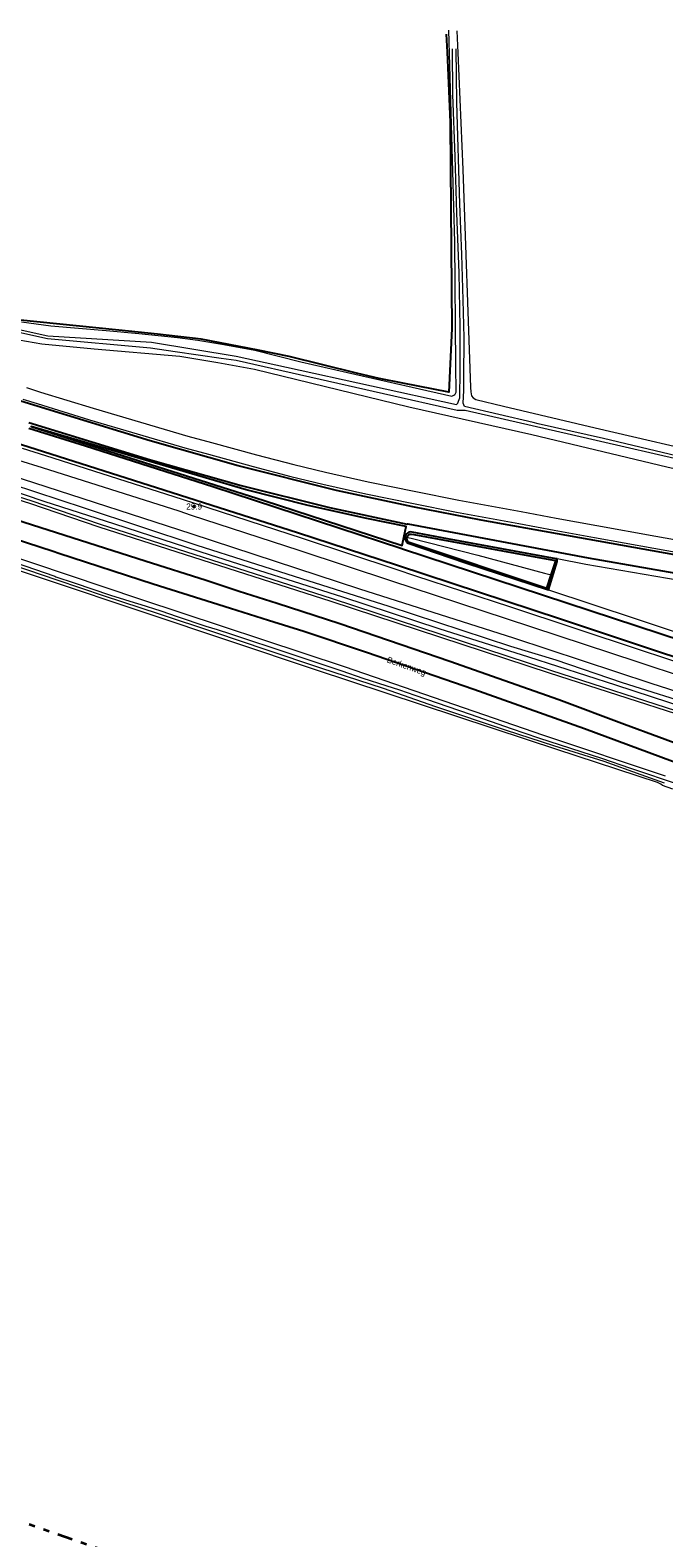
# Model space of a CAD drawing. Header units: metres. Extents: x 169249 to 194689, y 406250 to 412203.
# Tile 109 of 256: x 174520 to 174624, y 406447 to 406694. Entities that reach past the tile are written whole.
import ezdxf
from ezdxf.enums import TextEntityAlignment as Align

# ---------------------------------------------------------------- set-up
doc = ezdxf.new("R2010")
doc.units = ezdxf.units.M
doc.linetypes.add('BGT_NLCS_N264$0$AL-TEKENBLADGRENS', pattern=[11.5, 2.5, -1.5, 1, -1.5, 1, -1.5, 2.5])
doc.layers.get('0').update_dxf_attribs({"linetype": 'CONTINUOUS'})
for name, color, linetype, lineweight in [('BGT_NLCS_N264$0$B-WE-GW-WATERGANG_INSTEEK-G', 252, 'CONTINUOUS', 18), ('BGT_NLCS_N264$0$B-WE-GW-WATERGANG_SLOOT_BODEM-G', 252, 'CONTINUOUS', 18), ('BGT_NLCS_N264$0$B-WE-OG-BREUKLIJN-G', 252, 'CONTINUOUS', 18), ('BGT_NLCS_N264$0$B-WE-OG-TOPOGRAFIE_WATER-GV', 252, 'CONTINUOUS', 18), ('BGT_NLCS_N264$0$B-WE-OG-TOPOGRAFIE_WEG_BERM-GV', 252, 'CONTINUOUS', 18), ('BGT_NLCS_N264$0$X-XX-AL-TEKENBLADGRENS-G', 252, 'BGT_NLCS_N264$0$AL-TEKENBLADGRENS', 35), ('X-XX-AL-REFERENTIE-G', 7, 'CONTINUOUS', 18)]:
    doc.layers.add(name, color=color, linetype=linetype, lineweight=lineweight)
for name, color, linetype in [('BGT_NLCS_N264$0$B-WE-IE-MEUBILAIR_WEGMEUBILAIR-S', 252, 'CONTINUOUS'), ('BGT_NLCS_N264$0$B-WE-IE-TERREINAFSCHEIDING_KUNSTMATIG_HEKWERK_RASTER-G', 252, 'CONTINUOUS'), ('BGT_NLCS_N264$0$B-WE-OG-TOPOGRAFIE_WEG_RIJWEG-G', 252, 'CONTINUOUS'), ('BGT_NLCS_N264$0$B-WE-OG-TOPOGRAFIE_WEG_VERKEERSEILAND-GV', 252, 'CONTINUOUS'), ('BGT_NLCS_N264$0$B-WE-VW-MARKERING-G', 252, 'CONTINUOUS'), ('BGT_NLCS_N264$0$Label_Openbareruimte', 252, 'CONTINUOUS'), ('BGT_NLCS_N264$0$Label_Puntobject', 252, 'CONTINUOUS')]:
    doc.layers.add(name, color=color, linetype=linetype)
doc.styles.add('BGT_NLCS_N264$0$STANDARD', font='txt')

# ---------------------------------------------------------------- blocks, each defined once
blk = doc.blocks.new('BGT_NLCS_N264$0$SIE-WEG_PAAL_ALGEMEEN_TYPE_02-SO')
at = {"ltscale": 0.5}
h = blk.add_hatch(color=256, dxfattribs=at)
h.paths.add_polyline_path([(0, 0), (0.1875, 0, 0.41421356), (0, 0.1875)])
h.paths.add_polyline_path([(0, -0.1875), (0, 0), (-0.1875, 0, 0.41421356)])
for p, q in [((-0.1875, 0), (0.1875, 0)), ((0, -0.1875), (0, 0.1875))]:
    blk.add_line(p, q, dxfattribs=at)
blk.add_circle((0, 0), 0.1875, dxfattribs=at)
blk = doc.blocks.new('BGT_NLCS_N264')
at = {"layer": 'BGT_NLCS_N264$0$B-WE-GW-WATERGANG_INSTEEK-G'}
for points in [[(174518.7, 406646.31, 20.02), (174523.5, 406645.69, 20.04), (174532.6, 406644.9, 20.08), (174537.97, 406644.44, 20.09), (174544.32, 406643.78, 20.12), (174547.69, 406643.31, 20.12), (174551.62, 406642.68, 20.15), (174557.04, 406641.66, 20.16), (174564.62, 406639.78, 20.11), (174572.26, 406638.03, 20.1), (174589.44, 406634.14, 20.13), (174589.85, 406634.33, 20.13), (174589.91, 406634.36, 20.13), (174590.11, 406634.8, 20.13), (174590.08, 406639.14, 20.13), (174589.93, 406659.41, 20.14), (174588.91, 406694.24, 20.05)], [(174590.26, 406694.14, 20.1), (174590.41, 406690.5, 20.11), (174591.25, 406671.37, 20.15), (174592.51, 406635.53, 20.27), (174592.53, 406634.83, 20.32), (174592.66, 406634.18, 20.32), (174592.9, 406633.84, 20.33), (174593.36, 406633.57, 20.33), (174597.89, 406632.5, 20.33), (174613, 406628.93, 20.3), (174633.77, 406624.09, 20.28)], [(174514.6, 406608.74, 20.15), (174538.25, 406600.79, 20.11), (174571.71, 406589.71, 20.29), (174604.51, 406578.43, 20.31), (174624.49, 406571.78, 20.43)], [(174625.77, 406569.59, 20.34), (174624.04, 406570.19, 20.32), (174623.77, 406570.38, 20.3), (174623.69, 406570.43, 20.3), (174623.23, 406570.66, 20.3), (174606.67, 406576.1, 20.31), (174601.85, 406577.68, 20.31), (174567.03, 406589.18, 20.21), (174538.99, 406598.51, 19.97), (174506.17, 406609.46, 19.84)]]:
    blk.add_polyline3d(points, dxfattribs=at)
at = {"layer": 'BGT_NLCS_N264$0$B-WE-GW-WATERGANG_SLOOT_BODEM-G'}
for points in [[(174488.12, 406651.77, 18.73), (174522.99, 406644.03, 18.83), (174540.07, 406642.98, 18.84), (174554, 406640.68, 18.86), (174562.22, 406638.87, 18.93), (174590.21, 406632.73, 19.2), (174590.39, 406632.95, 19.29), (174590.53, 406633.3, 19.32), (174590.73, 406633.85, 19.36), (174590.74, 406634.13, 19.37), (174590.79, 406638.09, 19.48), (174590.8, 406645.49, 19.48), (174590.6, 406654.4, 19.48), (174590.25, 406664.17, 19.48), (174589.97, 406673.47, 19.48), (174589.61, 406683.68, 19.48), (174589.51, 406691.16, 19.48)], [(174631.32, 406623.11, 19.24), (174614.33, 406627.16, 19.24), (174603.59, 406629.6, 19.24), (174602.79, 406629.79, 19.24), (174591.49, 406632.45, 19.24), (174591.3, 406632.99, 19.31), (174591.34, 406633.99, 19.31), (174591.37, 406635.04, 19.32), (174591.38, 406637.07, 19.32), (174591.46, 406643.73, 19.41), (174591.29, 406649.95, 19.41), (174591.07, 406657.41, 19.46), (174590.72, 406665.7, 19.46), (174590.22, 406682.37, 19.48), (174590.13, 406691.2, 19.48)], [(174487.98, 406651.32, 19.04), (174522.97, 406643.57, 19.09), (174539.9, 406642.05, 19.12), (174543.95, 406641.46, 19.13), (174551.48, 406640.38, 19.14), (174553.98, 406640.02, 19.14), (174590.32, 406631.8, 19.15), (174591.6, 406631.81, 19.24), (174609.1, 406627.85, 19.24), (174631.49, 406622.69, 19.23)], [(174517.64, 406606.79, 19.38), (174524.18, 406604.53, 19.38), (174524.34, 406604.47, 19.38), (174527.33, 406603.46, 19.38), (174533.32, 406601.44, 19.38), (174537.93, 406600.02, 19.38), (174538.15, 406599.95, 19.38), (174541.58, 406598.85, 19.38), (174544.28, 406597.93, 19.38), (174548.96, 406596.34, 19.38), (174550.84, 406595.77, 19.38), (174553.03, 406595.1, 19.38), (174555.67, 406594.21, 19.38), (174560.32, 406592.7, 19.38), (174565.6, 406590.93, 19.38), (174569.55, 406589.6, 19.38), (174571.34, 406588.98, 19.38), (174574.78, 406587.79, 19.38), (174578.55, 406586.59, 19.38), (174580.82, 406585.88, 19.38), (174583.33, 406585.01, 19.38), (174592.41, 406581.89, 19.38), (174599.16, 406579.55, 19.47), (174603.68, 406578.02, 19.47), (174614.21, 406574.6, 19.71), (174618.61, 406573.08, 19.71), (174627.1, 406570.21, 19.67)], [(174624.35, 406570.54, 19.79), (174620.52, 406571.95, 19.79), (174614.47, 406574.14, 19.79), (174606.18, 406576.7, 19.79), (174598.43, 406579.22, 19.69), (174586.8, 406583.11, 19.69), (174578.19, 406586.09, 19.65), (174567.9, 406589.47, 19.65), (174558.91, 406592.45, 19.54), (174550.62, 406595.27, 19.54), (174541.19, 406598.36, 19.54), (174532.31, 406601.29, 19.34), (174524.57, 406603.92, 19.34), (174517.33, 406606.35, 19.34)]]:
    blk.add_polyline3d(points, dxfattribs=at)
at = {"layer": 'BGT_NLCS_N264$0$B-WE-IE-TERREINAFSCHEIDING_KUNSTMATIG_HEKWERK_RASTER-G'}
blk.add_polyline3d([(174588.51, 406693.6, 20.16), (174588.64, 406690.61, 20.16), (174589.12, 406679.15, 20.14), (174589.18, 406671.73, 20.14), (174589.4, 406645.22, 20.15), (174588.92, 406634.77, 20.15), (174581.39, 406636.24, 20.1), (174577.49, 406637.01, 20.08), (174573.77, 406637.92, 20.08), (174562.7, 406640.64, 20.08), (174557.57, 406641.65, 20.09), (174548.23, 406643.49, 20.12), (174541.04, 406644.28, 20.13), (174534.67, 406644.98, 20.13), (174517.95, 406646.64, 20.03), (174509.54, 406648.54, 20), (174502.93, 406650.04, 19.98), (174482.52, 406654.91, 19.99), (174478.23, 406655.91, 19.76), (174456.9, 406660.94, 19.95), (174449.53, 406662.88, 19.8), (174447.44, 406663.43, 19.76), (174447.25, 406665.85, 19.83)], dxfattribs=at)
at = {"layer": 'BGT_NLCS_N264$0$B-WE-OG-BREUKLIJN-G'}
blk.add_line((174581.97, 406610.94, 20.71), (174582.03, 406610.92, 20.73), dxfattribs=at)
blk.add_polyline3d([(174582.03, 406610.92, 20.73), (174582.16, 406610.89, 20.78), (174582.75, 406610.78, 20.84), (174593.67, 406607.98, 20.91), (174604.66, 406605.04, 20.9), (174605.77, 406604.78, 20.81)], dxfattribs=at)
at = {"layer": 'BGT_NLCS_N264$0$B-WE-OG-TOPOGRAFIE_WATER-GV'}
for points in [[(174517, 406643.58, 20.2), (174522.04, 406642.7, 20.21), (174530.63, 406641.9, 20.24), (174544.72, 406640.7, 20.23), (174550.94, 406639.67, 20.22), (174557, 406638.55, 20.17), (174582.36, 406632.35, 20.29), (174602.59, 406627.8, 20.22), (174624.77, 406622.53, 20.24), (174647.82, 406617.26, 20.48), (174671.1, 406611.84, 20.63), (174691.77, 406607.21, 20.65), (174706.31, 406603.45, 20.71), (174736.84, 406594.57, 20.75), (174752.11, 406589.28, 20.85), (174754.29, 406588.99, 20.87), (174756.63, 406588.92, 20.87), (174758.6, 406588.96, 20.87), (174759.96, 406589.15, 20.81), (174761.65, 406589.51, 20.81), (174763.13, 406589.96, 20.88), (174764.54, 406590.68, 20.88), (174768.03, 406594.23, 20.69), (174769.93, 406596.51, 20.68)], [(174647.43, 406577.93, 20.59), (174644.28, 406579.48, 20.6), (174639.63, 406581.36, 20.56), (174622.21, 406586.95, 20.41), (174599.63, 406594.39, 20.37), (174574.29, 406602.43, 20.34), (174546.59, 406611.51, 20.26), (174520.88, 406619.84, 20.17), (174517.33, 406620.99, 20.17), (174501.24, 406626.2, 20.16), (174482.21, 406632.01, 20.11), (174466.55, 406636.52, 20.25), (174445.55, 406641.42, 20.2), (174424.44, 406646.42, 20.16), (174397.74, 406651.62, 20.18), (174381.46, 406654.36, 20.2), (174368, 406656.41, 20.2), (174358.17, 406657.26, 20.19), (174343.85, 406658.82, 20.27), (174335.29, 406659.78, 20.2), (174316.61, 406660.97, 20.08), (174308.87, 406661.18, 20.03), (174301.91, 406661.24, 20.17), (174300.53, 406661.13, 20.17)], [(174508.96, 406622.36, 19.41), (174528.97, 406615.8, 19.41), (174547.5, 406609.64, 19.35), (174564.71, 406604.16, 19.35), (174579.08, 406599.62, 19.35), (174599.08, 406593.05, 19.59), (174606.5, 406590.79, 19.66), (174617.43, 406587.08, 19.66), (174630.32, 406583.04, 19.66)], [(174633.98, 406580.88, 19.5), (174616.35, 406586.64, 19.5), (174602.06, 406591.24, 19.36), (174587.33, 406595.93, 19.36), (174571.53, 406601.08, 19.36), (174549.75, 406608.02, 19.36), (174534.01, 406613.1, 19.36), (174522.44, 406616.83, 19.37), (174503.44, 406623.2, 19.23)], [(174456.36, 406636.04, 20.22), (174472.4, 406631.75, 20.15), (174495.09, 406624.87, 20.12), (174520.22, 406616.98, 20.16), (174531.64, 406613.07, 20.13), (174569.77, 406600.87, 20.15), (174605.64, 406589.12, 20.32), (174628.06, 406581.88, 20.3), (174638.45, 406578.66, 20.43), (174641.56, 406577.39, 20.43), (174646.24, 406575.02, 20.44), (174658.82, 406569.12, 20.39), (174663.11, 406567.24, 20.41), (174690.05, 406558.26, 20.44), (174717.4, 406549.41, 20.48), (174733.33, 406544.43, 20.45), (174736.23, 406543.39, 20.4), (174739.38, 406542.18, 20.52), (174740.76, 406541.27, 20.54)]]:
    blk.add_polyline3d(points, dxfattribs=at)
at = {"layer": 'BGT_NLCS_N264$0$B-WE-OG-TOPOGRAFIE_WEG_BERM-GV'}
for points in [[(174519.5, 406635.52, 20.37), (174521.83, 406634.8, 20.39), (174530.45, 406632.14, 20.46), (174546.05, 406627.56, 20.47), (174549.92, 406626.51, 20.46), (174557.29, 406624.51, 20.45), (174563.44, 406622.89, 20.48), (174568.68, 406621.62, 20.49), (174575.68, 406620.03, 20.49), (174583.53, 406618.46, 20.53), (174590.58, 406617.06, 20.56), (174600.8, 406615.17, 20.54), (174606.58, 406614.1, 20.56), (174613.23, 406612.89, 20.58), (174622.96, 406611.14, 20.59), (174634.6, 406609.06, 20.64), (174634.68, 406609.05, 20.64)], [(174518.91, 406633.61, 20.37), (174521.24, 406632.89, 20.39), (174529.88, 406630.23, 20.46), (174545.51, 406625.63, 20.47), (174549.4, 406624.58, 20.46), (174556.77, 406622.58, 20.45), (174562.95, 406620.95, 20.48), (174568.22, 406619.67, 20.49), (174575.27, 406618.07, 20.49), (174583.14, 406616.5, 20.53), (174590.21, 406615.09, 20.56), (174600.44, 406613.2, 20.54), (174606.22, 406612.13, 20.56), (174612.88, 406610.92, 20.58), (174622.6, 406609.17, 20.59), (174634.25, 406607.09, 20.64)], [(174628.45, 406589.78, 20.62), (174620.44, 406592.42, 20.6), (174598.98, 406599.5, 20.52), (174583.48, 406604.58, 20.47), (174580.29, 406605.63, 20.47), (174564.88, 406610.73, 20.47), (174547.2, 406616.49, 20.36), (174545.17, 406617.16, 20.35), (174522.67, 406624.31, 20.29), (174518.83, 406625.53, 20.29)], [(174518.22, 406623.62, 20.29), (174522.07, 406622.4, 20.29), (174544.55, 406615.26, 20.35), (174546.58, 406614.59, 20.36), (174564.25, 406608.83, 20.47), (174579.66, 406603.73, 20.47), (174582.85, 406602.68, 20.47), (174598.35, 406597.6, 20.52), (174619.81, 406590.52, 20.6), (174627.8, 406587.89, 20.62)], [(174730.48, 406544.8, 20.45), (174717.25, 406548.93, 20.48), (174689.89, 406557.79, 20.44), (174662.93, 406566.77, 20.41), (174658.61, 406568.66, 20.39), (174646.02, 406574.57, 20.44), (174641.35, 406576.94, 20.43), (174638.28, 406578.19, 20.43), (174627.91, 406581.41, 20.3), (174605.49, 406588.64, 20.32), (174569.61, 406600.39, 20.15), (174531.48, 406612.59, 20.13), (174520.07, 406616.51, 20.16), (174494.94, 406624.39, 20.12), (174472.27, 406631.27, 20.15), (174456.27, 406635.55, 20.22), (174455.53, 406635.64, 20.22), (174454.91, 406635.82, 20.22)], [(174632.82, 406602.76, 20.65), (174626.79, 406603.86, 20.64), (174611.45, 406606.49, 20.64), (174606.73, 406607.39, 20.66)], [(174605.3, 406602.31, 20.68), (174619.7, 406597.53, 20.67), (174629.89, 406594.17, 20.69)]]:
    blk.add_polyline3d(points, dxfattribs=at)
at = {"layer": 'BGT_NLCS_N264$0$B-WE-OG-TOPOGRAFIE_WEG_RIJWEG-G'}
for points in [[(174730.75, 406541.36, 20.63), (174726.99, 406542.56, 20.62), (174718.09, 406545.3, 20.63), (174714.44, 406546.43, 20.64), (174701.17, 406550.63, 20.67), (174700.18, 406550.95, 20.67), (174688.43, 406554.67, 20.69), (174662.03, 406563.86, 20.66), (174652.18, 406567.44, 20.67), (174639.17, 406572.33, 20.64), (174623.44, 406578.09, 20.6), (174617.81, 406580.19, 20.57), (174607.02, 406584.22, 20.51), (174589.11, 406590.55, 20.47), (174571.01, 406596.73, 20.39), (174560.73, 406600.04, 20.38), (174554.47, 406602.05, 20.38), (174549.02, 406603.82, 20.35), (174539.04, 406607.04, 20.29), (174517.77, 406613.83, 20.32)], [(174515.07, 406611.49, 20.31), (174523.89, 406608.66, 20.33), (174524.84, 406608.35, 20.33), (174540.35, 406603.31, 20.3), (174553.02, 406599.32, 20.34), (174559.31, 406597.34, 20.37), (174565.11, 406595.52, 20.4), (174575.42, 406592.07, 20.41), (174593.01, 406586, 20.41), (174611.2, 406579.56, 20.5), (174641.62, 406568.27, 20.62)]]:
    blk.add_polyline3d(points, dxfattribs=at)
at = {"layer": 'BGT_NLCS_N264$0$B-WE-OG-TOPOGRAFIE_WEG_VERKEERSEILAND-GV'}
for points in [[(174581.94, 406611.44, 20.67), (174581.74, 406611.16, 20.66), (174581.69, 406610.8, 20.67), (174581.79, 406610.49, 20.67), (174581.95, 406610.16, 20.67), (174582.25, 406609.95, 20.66), (174591.72, 406606.77, 20.68), (174605.3, 406602.31, 20.68)], [(174606.73, 406607.39, 20.66), (174606.55, 406607.4, 20.65), (174588.71, 406610.68, 20.67), (174582.92, 406611.81, 20.68), (174582.62, 406611.82, 20.68), (174582.37, 406611.76, 20.67), (174582.13, 406611.63, 20.67), (174581.94, 406611.44, 20.67)], [(174601.98, 406607.87, 20.78), (174583.21, 406611.35, 20.8), (174582.77, 406611.41, 20.8), (174582.52, 406611.39, 20.8), (174582.31, 406611.29, 20.8), (174582.15, 406611.12, 20.8), (174582.03, 406610.92, 20.8)], [(174582.03, 406610.92, 20.8), (174581.99, 406610.84, 20.8), (174582.01, 406610.54, 20.8), (174582.12, 406610.32, 20.8), (174582.26, 406610.19, 20.8), (174605.06, 406602.61, 20.82), (174605.77, 406604.78, 20.81)], [(174605.77, 406604.78, 20.81), (174606.52, 406607.08, 20.8), (174601.98, 406607.87, 20.78)], [(174605.3, 406602.31, 20.68), (174606.73, 406606.98, 20.71), (174606.73, 406607.39, 20.66)]]:
    blk.add_polyline3d(points, dxfattribs=at)
at = {"layer": 'BGT_NLCS_N264$0$B-WE-VW-MARKERING-G', "linetype": 'Continuous'}
for points in [[(174750.9, 406579.95, 20.94), (174747.53, 406580.96, 20.91), (174743.52, 406582.16, 20.88), (174726.5, 406586.93, 20.8), (174711.25, 406590.93, 20.77), (174699.15, 406593.84, 20.75), (174686.95, 406596.62, 20.73), (174672.23, 406599.67, 20.71), (174656.92, 406602.54, 20.68), (174647.48, 406604.21, 20.63), (174594.25, 406613.75, 20.47), (174583, 406615.96, 20.49), (174570.47, 406618.64, 20.46), (174554.31, 406622.7, 20.45), (174539.85, 406626.76, 20.44), (174516.43, 406633.98, 20.39)], [(174289.53, 406667.45, 20.27), (174313.79, 406666.41, 20.23), (174328.66, 406665.42, 20.26), (174344, 406664.01, 20.27), (174353.82, 406662.89, 20.26), (174368.53, 406661.22, 20.24), (174400.7, 406656.31, 20.26), (174430.39, 406650.4, 20.28), (174442.11, 406647.72, 20.28), (174451.54, 406645.34, 20.28), (174468.72, 406641.01, 20.29), (174492.11, 406634.38, 20.29), (174514.88, 406627.37, 20.27), (174540.88, 406619.14, 20.39), (174564.03, 406611.72, 20.45), (174580.48, 406606.34, 20.45), (174607.3, 406597.57, 20.5), (174642.69, 406585.77, 20.61), (174681.91, 406572.77, 20.66), (174735.24, 406555.15, 20.84), (174739.39, 406553.79, 20.86)]]:
    blk.add_polyline3d(points, dxfattribs=at)
at = {"layer": 'BGT_NLCS_N264$0$B-WE-VW-MARKERING-G'}
for points in [[(174519.88, 406628.86, 20.38), (174529.19, 406625.98, 20.45), (174550.13, 406619.26, 20.51), (174581.2, 406609.11, 20.52), (174581.33, 406609.07, 20.52)], [(174519.92, 406629.79, 20.41), (174539.91, 406623.67, 20.49), (174554.81, 406619.44, 20.52), (174569.32, 406615.84, 20.53), (174582.1, 406613.11, 20.56)], [(174555.59, 406618.73, 20.54), (174520.3, 406629.15, 20.39), (174558.6, 406617.01, 20.53), (174581.28, 406609.6, 20.53), (174581.61, 406611.19, 20.56), (174581.93, 406612.72, 20.58), (174575.47, 406614.05, 20.54), (174565.82, 406616.19, 20.54), (174555.59, 406618.73, 20.54)], [(174581.33, 406609.07, 20.52), (174627.48, 406593.88, 20.57)], [(174631.91, 406604.01, 20.56), (174611.89, 406607.49, 20.54), (174582.25, 406613.08, 20.56), (174582.1, 406613.11, 20.56)]]:
    blk.add_polyline3d(points, dxfattribs=at)
at = {"layer": 'BGT_NLCS_N264$0$X-XX-AL-TEKENBLADGRENS-G'}
blk.add_polyline3d([(172008.52, 406498.94, 0), (172285.68, 406442.73, 0), (172349.92, 406401.89, 0), (172415.92, 406407.57, 0), (172655.66, 406314.28, 0), (173008.18, 406312.24, 0), (173085.94, 406288.71, 0), (173173.02, 406334.93, 0), (173800.08, 406442.48, 0), (173862.22, 406409.53, 0), (173973.85, 406434.4, 0), (174008.96, 406476.81, 0), (174282.29, 406508.84, 0), (174371.63, 406500.36, 0), (174741.18, 406371.98, 0), (175233.18, 406250.22, 0), (175476.52, 406256.32, 0), (176494.22, 406305.5, 0)], dxfattribs=at)
at = {"layer": 'BGT_NLCS_N264$0$B-WE-IE-MEUBILAIR_WEGMEUBILAIR-S', "color": 7}
blk.add_blockref('BGT_NLCS_N264$0$SIE-WEG_PAAL_ALGEMEEN_TYPE_02-SO', (174547.07, 406616, 20.41), dxfattribs=at)
at = {"layer": 'BGT_NLCS_N264$0$Label_Openbareruimte', "color": 252, "lineweight": 18, "style": 'BGT_NLCS_N264$0$STANDARD'}
blk.add_text('Berkenweg', height=1, rotation=-19.3225, dxfattribs=at).set_placement((174581.94, 406589.67), align=Align.MIDDLE)
at = {"layer": 'BGT_NLCS_N264$0$Label_Puntobject', "lineweight": 18, "style": 'BGT_NLCS_N264$0$STANDARD'}
blk.add_text('29.9', height=1, dxfattribs=at).set_placement((174547.07, 406616, 20.41), align=Align.MIDDLE)

msp = doc.modelspace()

# ---------------------------------------------------------------- block references
at = {"layer": 'X-XX-AL-REFERENTIE-G'}
msp.add_blockref('BGT_NLCS_N264', (0, 0), dxfattribs=at)

doc.saveas('drawing.dxf')
